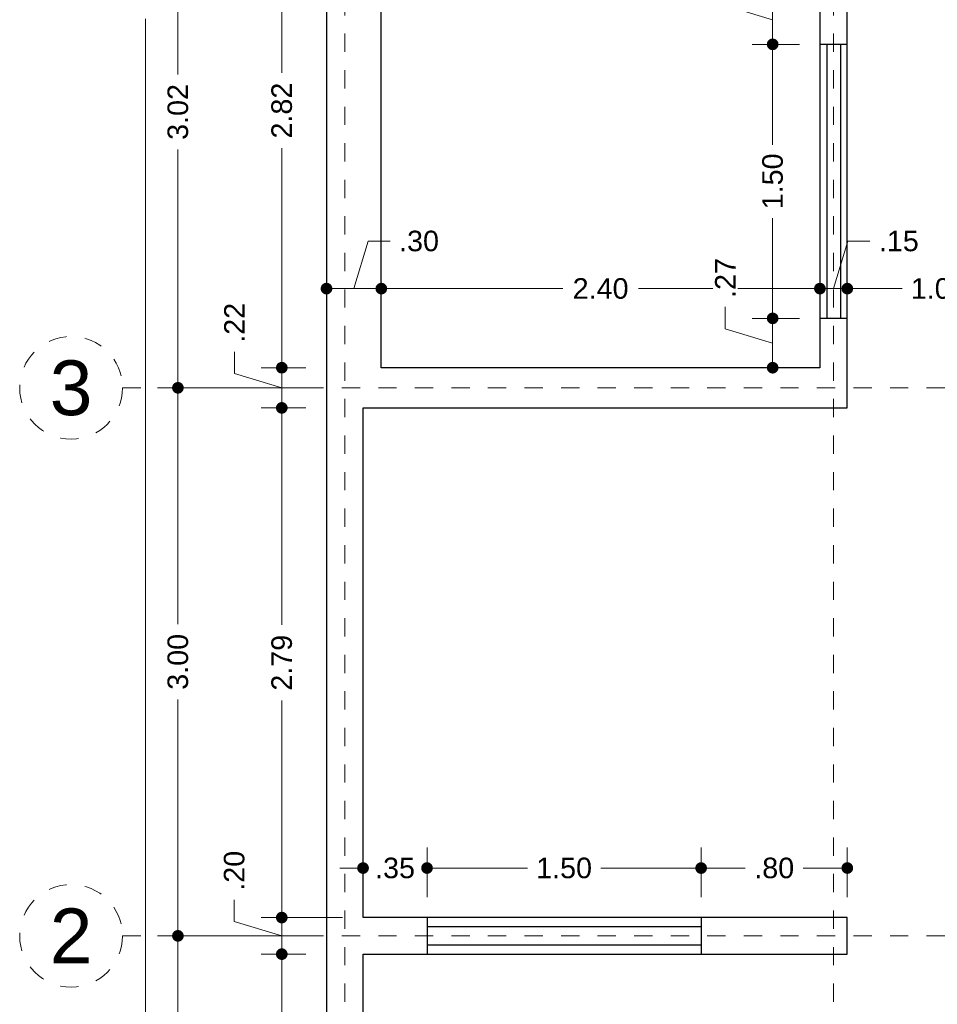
# Model space of a CAD drawing. Header units: millimetres. Extents: x 1.7 to 10.9, y -1.2 to 17.2.
# Tile 2 of 5: x 1.7 to 6.7, y 2.8 to 8.2. Entities that reach past the tile are written whole.
import ezdxf
from ezdxf.enums import TextEntityAlignment as Align

# ---------------------------------------------------------------- set-up
doc = ezdxf.new("R2010")
doc.units = ezdxf.units.MM
doc.header["$LTSCALE"] = 0.001
doc.linetypes.add('CENTER2', pattern=[28.575, 19.05, -3.175, 3.175, -3.175])
doc.layers.get('0').update_dxf_attribs({"lineweight": 35})
doc.layers.get('Defpoints').update_dxf_attribs({"lineweight": 30})
for name, color, linetype, lineweight in [('Cotas', 7, 'Continuous', 18), ('Ejes', 7, 'CENTER2', 5), ('Muros', 7, 'Continuous', 30), ('Ventanas', 250, 'Continuous', 25)]:
    doc.layers.add(name, color=color, linetype=linetype, lineweight=lineweight)
doc.styles.get("Standard").update_dxf_attribs({"font": 'arial.ttf'})
doc.dimstyles.new('1-75', dxfattribs={"dimscale": 75, "dimtxt": 0.0015, "dimasz": 0.00085, "dimexe": 0.0015, "dimexo": 0.0015, "dimgap": 0.0008, "dimtad": 0, "dimzin": 4, "dimdsep": 46, "dimtxsty": 'Standard', "dimblk": 'DOT', "dimcen": 0.09, "dimclrd": 256, "dimclre": 256, "dimclrt": 256, "dimadec": 0, "dimazin": 0, "dimtfac": 1, "dimtofl": 0, "dimtmove": 1, "dimatfit": 2, "dimfxl": 0.0015, "dimtfill": 1, "dimtolj": 1, "dimtzin": 4, "dimlwd": -1, "dimlwe": -1, "dimarcsym": 0})

# ---------------------------------------------------------------- blocks, each defined once
blk = doc.blocks.new('_DOT')
at = {"color": 0, "linetype": 'ByBlock'}
blk.add_line((-0.5, 0), (-1, 0), dxfattribs=at)
at = {"color": 0, "linetype": 'ByBlock', "const_width": 0.5}
blk.add_lwpolyline([(-0.25, 0, 1), (0.25, 0, 1)], format="xyb", close=True, dxfattribs=at)
blk = doc.blocks.new('*D17')
at = {"layer": 'Cotas', "transparency": 16777216}
for p, q in [((3.2881, 16.79), (2.2974, 16.79)), ((2.4099, 16.7262), (2.4099, 8.6495)), ((2.4099, 0.0837), (2.4099, 8.1605)), ((3.2881, 0.02), (2.2974, 0.02))]:
    blk.add_line(p, q, dxfattribs=at)
at = {"layer": 'Defpoints', "color": 0, "transparency": 16777216}
for p in [(2.4099, 16.79), (3.4006, 16.79), (3.4006, 0.02)]:
    blk.add_point(p, dxfattribs=at)
at = {"layer": 'Cotas', "transparency": 16777216, "xscale": 0.06375, "yscale": 0.06375, "zscale": 0.06375}
for p, rotation in [((2.4099, 16.79), 90), ((2.4099, 0.02), 270)]:
    blk.add_blockref('_DOT', p, dxfattribs=dict(at, rotation=rotation))
at = {"layer": 'Cotas', "transparency": 16777216, "insert": (2.4099, 8.405), "char_height": 0.1125, "attachment_point": 5, "rotation": 90, "bg_fill": 3, "box_fill_scale": 1.1, "bg_fill_color": 256, "bg_fill_true_color": 13158600, "bg_fill_transparency": 0}
blk.add_mtext('\\A1;16.77', dxfattribs=at)
blk = doc.blocks.new('*D21')
at = {"layer": 'Cotas', "transparency": 16777216}
for p, q in [((3.2881, 9.16), (2.4751, 9.16)), ((2.5876, 9.0962), (2.5876, 7.8555)), ((2.5876, 6.2037), (2.5876, 7.4445)), ((3.2881, 6.14), (2.4751, 6.14))]:
    blk.add_line(p, q, dxfattribs=at)
at = {"layer": 'Defpoints', "color": 0, "transparency": 16777216}
for p in [(3.4006, 9.16), (2.5876, 6.14), (3.4006, 6.14)]:
    blk.add_point(p, dxfattribs=at)
at = {"layer": 'Cotas', "transparency": 16777216, "xscale": 0.06375, "yscale": 0.06375, "zscale": 0.06375}
for p, rotation in [((2.5876, 9.16), 90), ((2.5876, 6.14), 270)]:
    blk.add_blockref('_DOT', p, dxfattribs=dict(at, rotation=rotation))
at = {"layer": 'Cotas', "transparency": 16777216, "insert": (2.5876, 7.65), "char_height": 0.1125, "attachment_point": 5, "rotation": 90, "bg_fill": 3, "box_fill_scale": 1.1, "bg_fill_color": 256, "bg_fill_true_color": 13158600, "bg_fill_transparency": 0}
blk.add_mtext('\\A1;3.02', dxfattribs=at)
blk = doc.blocks.new('*D22')
at = {"layer": 'Cotas', "transparency": 16777216}
for p, q in [((3.2881, 6.14), (2.4751, 6.14)), ((2.5876, 6.0762), (2.5876, 4.8459)), ((2.5876, 3.2037), (2.5876, 4.4341)), ((3.2881, 3.14), (2.4751, 3.14))]:
    blk.add_line(p, q, dxfattribs=at)
at = {"layer": 'Defpoints', "color": 0, "transparency": 16777216}
for p in [(3.4006, 6.14), (2.5876, 3.14), (3.4006, 3.14)]:
    blk.add_point(p, dxfattribs=at)
at = {"layer": 'Cotas', "transparency": 16777216, "xscale": 0.06375, "yscale": 0.06375, "zscale": 0.06375}
for p, rotation in [((2.5876, 6.14), 90), ((2.5876, 3.14), 270)]:
    blk.add_blockref('_DOT', p, dxfattribs=dict(at, rotation=rotation))
at = {"layer": 'Cotas', "transparency": 16777216, "insert": (2.5876, 4.64), "char_height": 0.1125, "attachment_point": 5, "rotation": 90, "bg_fill": 3, "box_fill_scale": 1.1, "bg_fill_color": 256, "bg_fill_true_color": 13158600, "bg_fill_transparency": 0}
blk.add_mtext('\\A1;3.00', dxfattribs=at)
blk = doc.blocks.new('*D23')
at = {"layer": 'Cotas', "transparency": 16777216}
for p, q in [((3.2881, 3.14), (2.4751, 3.14)), ((2.5876, 3.0762), (2.5876, 1.8355)), ((2.5876, 0.1837), (2.5876, 1.4245)), ((3.2881, 0.12), (2.4751, 0.12))]:
    blk.add_line(p, q, dxfattribs=at)
at = {"layer": 'Defpoints', "color": 0, "transparency": 16777216}
for p in [(3.4006, 3.14), (2.5876, 0.12), (3.4006, 0.12)]:
    blk.add_point(p, dxfattribs=at)
at = {"layer": 'Cotas', "transparency": 16777216, "xscale": 0.06375, "yscale": 0.06375, "zscale": 0.06375}
for p, rotation in [((2.5876, 3.14), 90), ((2.5876, 0.12), 270)]:
    blk.add_blockref('_DOT', p, dxfattribs=dict(at, rotation=rotation))
at = {"layer": 'Cotas', "transparency": 16777216, "insert": (2.5876, 1.63), "char_height": 0.1125, "attachment_point": 5, "rotation": 90, "bg_fill": 3, "box_fill_scale": 1.1, "bg_fill_color": 256, "bg_fill_true_color": 13158600, "bg_fill_transparency": 0}
blk.add_mtext('\\A1;3.02', dxfattribs=at)
blk = doc.blocks.new('*D24')
at = {"layer": 'Cotas', "transparency": 16777216}
for p, q in [((3.2881, 3.04), (3.0434, 3.04)), ((3.1559, 2.9762), (3.1559, 1.8365)), ((3.1559, 0.2837), (3.1559, 1.4235)), ((3.2881, 0.22), (3.0434, 0.22))]:
    blk.add_line(p, q, dxfattribs=at)
at = {"layer": 'Defpoints', "color": 0, "transparency": 16777216}
for p in [(3.1559, 3.04), (3.4006, 3.04), (3.4006, 0.22)]:
    blk.add_point(p, dxfattribs=at)
at = {"layer": 'Cotas', "transparency": 16777216, "xscale": 0.06375, "yscale": 0.06375, "zscale": 0.06375}
for p, rotation in [((3.1559, 3.04), 90), ((3.1559, 0.22), 270)]:
    blk.add_blockref('_DOT', p, dxfattribs=dict(at, rotation=rotation))
at = {"layer": 'Cotas', "transparency": 16777216, "insert": (3.1559, 1.63), "char_height": 0.1125, "attachment_point": 5, "rotation": 90, "bg_fill": 3, "box_fill_scale": 1.1, "bg_fill_color": 256, "bg_fill_true_color": 13158600, "bg_fill_transparency": 0}
blk.add_mtext('\\A1;2.82', dxfattribs=at)
blk = doc.blocks.new('*D25')
at = {"layer": 'Cotas', "transparency": 16777216}
for p, q in [((3.1559, 3.3037), (3.1559, 3.3675)), ((2.8959, 3.218), (2.8959, 3.338)), ((3.4881, 3.24), (3.0434, 3.24)), ((3.1559, 3.04), (3.1559, 3.24)), ((3.1559, 3.14), (2.8959, 3.218)), ((3.2881, 3.04), (3.0434, 3.04)), ((3.1559, 2.9762), (3.1559, 2.9125))]:
    blk.add_line(p, q, dxfattribs=at)
at = {"layer": 'Defpoints', "color": 0, "transparency": 16777216}
for p in [(3.1559, 3.24), (3.6006, 3.24), (3.4006, 3.04)]:
    blk.add_point(p, dxfattribs=at)
at = {"layer": 'Cotas', "transparency": 16777216, "xscale": 0.06375, "yscale": 0.06375, "zscale": 0.06375}
for p, rotation in [((3.1559, 3.24), 270), ((3.1559, 3.04), 90)]:
    blk.add_blockref('_DOT', p, dxfattribs=dict(at, rotation=rotation))
at = {"layer": 'Cotas', "transparency": 16777216, "insert": (2.8959, 3.4963), "char_height": 0.1125, "attachment_point": 5, "rotation": 90, "bg_fill": 3, "box_fill_scale": 1.1, "bg_fill_color": 256, "bg_fill_true_color": 13158600, "bg_fill_transparency": 0}
blk.add_mtext('\\A1;.20', dxfattribs=at)
blk = doc.blocks.new('*D26')
at = {"layer": 'Cotas', "transparency": 16777216}
for p, q in [((3.2881, 6.03), (3.0434, 6.03)), ((3.1559, 5.9662), (3.1559, 4.8422)), ((3.1559, 3.3037), (3.1559, 4.4278)), ((3.4881, 3.24), (3.0434, 3.24))]:
    blk.add_line(p, q, dxfattribs=at)
at = {"layer": 'Defpoints', "color": 0, "transparency": 16777216}
for p in [(3.1559, 6.03), (3.4006, 6.03), (3.6006, 3.24)]:
    blk.add_point(p, dxfattribs=at)
at = {"layer": 'Cotas', "transparency": 16777216, "xscale": 0.06375, "yscale": 0.06375, "zscale": 0.06375}
for p, rotation in [((3.1559, 6.03), 90), ((3.1559, 3.24), 270)]:
    blk.add_blockref('_DOT', p, dxfattribs=dict(at, rotation=rotation))
at = {"layer": 'Cotas', "transparency": 16777216, "insert": (3.1559, 4.635), "char_height": 0.1125, "attachment_point": 5, "rotation": 90, "bg_fill": 3, "box_fill_scale": 1.1, "bg_fill_color": 256, "bg_fill_true_color": 13158600, "bg_fill_transparency": 0}
blk.add_mtext('\\A1;2.79', dxfattribs=at)
blk = doc.blocks.new('*D31')
at = {"layer": 'Cotas', "transparency": 16777216}
for p, q in [((3.6006, 3.3525), (3.6006, 3.6236)), ((3.9506, 3.3525), (3.9506, 3.6236)), ((3.5368, 3.5111), (3.4731, 3.5111)), ((4.0144, 3.5111), (4.0781, 3.5111))]:
    blk.add_line(p, q, dxfattribs=at)
at = {"layer": 'Defpoints', "color": 0, "transparency": 16777216}
for p in [(3.9506, 3.5111), (3.6006, 3.24), (3.9506, 3.24)]:
    blk.add_point(p, dxfattribs=at)
at = {"layer": 'Cotas', "transparency": 16777216, "insert": (3.7756, 3.5111), "char_height": 0.1125, "attachment_point": 5, "bg_fill": 3, "box_fill_scale": 1.1, "bg_fill_color": 256, "bg_fill_true_color": 13158600, "bg_fill_transparency": 0}
blk.add_mtext('\\A1;.35', dxfattribs=at)
at = {"layer": 'Cotas', "transparency": 16777216, "xscale": 0.06375, "yscale": 0.06375, "zscale": 0.06375}
blk.add_blockref('_DOT', (3.6006, 3.5111), dxfattribs=at)
at = {"layer": 'Cotas', "transparency": 16777216, "xscale": 0.06375, "yscale": 0.06375, "zscale": 0.06375, "rotation": 180}
blk.add_blockref('_DOT', (3.9506, 3.5111), dxfattribs=at)
blk = doc.blocks.new('*D32')
at = {"layer": 'Cotas', "transparency": 16777216}
for p, q in [((3.9506, 3.3525), (3.9506, 3.6236)), ((5.4506, 3.3525), (5.4506, 3.6236)), ((4.0144, 3.5111), (4.5, 3.5111)), ((5.3869, 3.5111), (4.9012, 3.5111))]:
    blk.add_line(p, q, dxfattribs=at)
at = {"layer": 'Defpoints', "color": 0, "transparency": 16777216}
for p in [(5.4506, 3.5111), (3.9506, 3.24), (5.4506, 3.24)]:
    blk.add_point(p, dxfattribs=at)
at = {"layer": 'Cotas', "transparency": 16777216, "xscale": 0.06375, "yscale": 0.06375, "zscale": 0.06375, "rotation": 180}
blk.add_blockref('_DOT', (3.9506, 3.5111), dxfattribs=at)
at = {"layer": 'Cotas', "transparency": 16777216, "xscale": 0.06375, "yscale": 0.06375, "zscale": 0.06375}
blk.add_blockref('_DOT', (5.4506, 3.5111), dxfattribs=at)
at = {"layer": 'Cotas', "transparency": 16777216, "insert": (4.7006, 3.5111), "char_height": 0.1125, "attachment_point": 5, "bg_fill": 3, "box_fill_scale": 1.1, "bg_fill_color": 256, "bg_fill_true_color": 13158600, "bg_fill_transparency": 0}
blk.add_mtext('\\A1;1.50', dxfattribs=at)
blk = doc.blocks.new('*D33')
at = {"layer": 'Cotas', "transparency": 16777216}
for p, q in [((5.4506, 3.3525), (5.4506, 3.6236)), ((6.2506, 3.3525), (6.2506, 3.6236)), ((5.5144, 3.5111), (5.6923, 3.5111)), ((6.1869, 3.5111), (6.009, 3.5111))]:
    blk.add_line(p, q, dxfattribs=at)
at = {"layer": 'Defpoints', "color": 0, "transparency": 16777216}
for p in [(6.2506, 3.5111), (5.4506, 3.24), (6.2506, 3.24)]:
    blk.add_point(p, dxfattribs=at)
at = {"layer": 'Cotas', "transparency": 16777216, "xscale": 0.06375, "yscale": 0.06375, "zscale": 0.06375, "rotation": 180}
blk.add_blockref('_DOT', (5.4506, 3.5111), dxfattribs=at)
at = {"layer": 'Cotas', "transparency": 16777216, "xscale": 0.06375, "yscale": 0.06375, "zscale": 0.06375}
blk.add_blockref('_DOT', (6.2506, 3.5111), dxfattribs=at)
at = {"layer": 'Cotas', "transparency": 16777216, "insert": (5.8506, 3.5111), "char_height": 0.1125, "attachment_point": 5, "bg_fill": 3, "box_fill_scale": 1.1, "bg_fill_color": 256, "bg_fill_true_color": 13158600, "bg_fill_transparency": 0}
blk.add_mtext('\\A1;.80', dxfattribs=at)
blk = doc.blocks.new('*D34')
at = {"layer": 'Cotas', "transparency": 16777216}
for p, q in [((3.7006, 6.3625), (3.7006, 6.7955)), ((6.1006, 6.3625), (6.1006, 6.7955)), ((3.7644, 6.683), (4.6937, 6.683)), ((6.0369, 6.683), (5.1075, 6.683))]:
    blk.add_line(p, q, dxfattribs=at)
at = {"layer": 'Defpoints', "color": 0, "transparency": 16777216}
for p in [(6.1006, 6.683), (3.7006, 6.25), (6.1006, 6.25)]:
    blk.add_point(p, dxfattribs=at)
at = {"layer": 'Cotas', "transparency": 16777216, "xscale": 0.06375, "yscale": 0.06375, "zscale": 0.06375, "rotation": 180}
blk.add_blockref('_DOT', (3.7006, 6.683), dxfattribs=at)
at = {"layer": 'Cotas', "transparency": 16777216, "xscale": 0.06375, "yscale": 0.06375, "zscale": 0.06375}
blk.add_blockref('_DOT', (6.1006, 6.683), dxfattribs=at)
at = {"layer": 'Cotas', "transparency": 16777216, "insert": (4.9006, 6.683), "char_height": 0.1125, "attachment_point": 5, "bg_fill": 3, "box_fill_scale": 1.1, "bg_fill_color": 256, "bg_fill_true_color": 13158600, "bg_fill_transparency": 0}
blk.add_mtext('\\A1;2.40', dxfattribs=at)
blk = doc.blocks.new('*D35')
at = {"layer": 'Cotas', "transparency": 16777216}
for p, q in [((6.1756, 6.683), (6.2536, 6.943)), ((6.2536, 6.943), (6.3736, 6.943)), ((6.1006, 6.3625), (6.1006, 6.7955)), ((6.2506, 6.6325), (6.2506, 6.7955)), ((6.0369, 6.683), (5.9731, 6.683)), ((6.1006, 6.683), (6.2506, 6.683)), ((6.3144, 6.683), (6.3781, 6.683))]:
    blk.add_line(p, q, dxfattribs=at)
at = {"layer": 'Defpoints', "color": 0, "transparency": 16777216}
for p in [(6.2506, 6.683), (6.2506, 6.52), (6.1006, 6.25)]:
    blk.add_point(p, dxfattribs=at)
at = {"layer": 'Cotas', "transparency": 16777216, "xscale": 0.06375, "yscale": 0.06375, "zscale": 0.06375}
blk.add_blockref('_DOT', (6.1006, 6.683), dxfattribs=at)
at = {"layer": 'Cotas', "transparency": 16777216, "xscale": 0.06375, "yscale": 0.06375, "zscale": 0.06375, "rotation": 180}
blk.add_blockref('_DOT', (6.2506, 6.683), dxfattribs=at)
at = {"layer": 'Cotas', "transparency": 16777216, "insert": (6.5325, 6.943), "char_height": 0.1125, "attachment_point": 5, "bg_fill": 3, "box_fill_scale": 1.1, "bg_fill_color": 256, "bg_fill_true_color": 13158600, "bg_fill_transparency": 0}
blk.add_mtext('\\A1;.15', dxfattribs=at)
blk = doc.blocks.new('*D36')
at = {"layer": 'Cotas', "transparency": 16777216}
for p, q in [((6.2506, 6.6325), (6.2506, 6.7955)), ((7.2506, 6.3525), (7.2506, 6.7955)), ((6.3144, 6.683), (6.55, 6.683)), ((7.1869, 6.683), (6.9512, 6.683))]:
    blk.add_line(p, q, dxfattribs=at)
at = {"layer": 'Defpoints', "color": 0, "transparency": 16777216}
for p in [(7.2506, 6.683), (6.2506, 6.52), (7.2506, 6.24)]:
    blk.add_point(p, dxfattribs=at)
at = {"layer": 'Cotas', "transparency": 16777216, "xscale": 0.06375, "yscale": 0.06375, "zscale": 0.06375, "rotation": 180}
blk.add_blockref('_DOT', (6.2506, 6.683), dxfattribs=at)
at = {"layer": 'Cotas', "transparency": 16777216, "xscale": 0.06375, "yscale": 0.06375, "zscale": 0.06375}
blk.add_blockref('_DOT', (7.2506, 6.683), dxfattribs=at)
at = {"layer": 'Cotas', "transparency": 16777216, "insert": (6.7506, 6.683), "char_height": 0.1125, "attachment_point": 5, "bg_fill": 3, "box_fill_scale": 1.1, "bg_fill_color": 256, "bg_fill_true_color": 13158600, "bg_fill_transparency": 0}
blk.add_mtext('\\A1;1.00', dxfattribs=at)
blk = doc.blocks.new('*D40')
at = {"layer": 'Cotas', "transparency": 16777216}
for p, q in [((3.5506, 6.683), (3.6286, 6.943)), ((3.6286, 6.943), (3.7486, 6.943)), ((3.4006, 6.2525), (3.4006, 6.7955)), ((3.7006, 6.3625), (3.7006, 6.7955)), ((3.6369, 6.683), (3.4643, 6.683))]:
    blk.add_line(p, q, dxfattribs=at)
at = {"layer": 'Defpoints', "color": 0, "transparency": 16777216}
for p in [(3.4006, 6.683), (3.7006, 6.25), (3.4006, 6.14)]:
    blk.add_point(p, dxfattribs=at)
at = {"layer": 'Cotas', "transparency": 16777216, "xscale": 0.06375, "yscale": 0.06375, "zscale": 0.06375, "rotation": 180}
blk.add_blockref('_DOT', (3.4006, 6.683), dxfattribs=at)
at = {"layer": 'Cotas', "transparency": 16777216, "xscale": 0.06375, "yscale": 0.06375, "zscale": 0.06375}
blk.add_blockref('_DOT', (3.7006, 6.683), dxfattribs=at)
at = {"layer": 'Cotas', "transparency": 16777216, "insert": (3.9069, 6.943), "char_height": 0.1125, "attachment_point": 5, "bg_fill": 3, "box_fill_scale": 1.1, "bg_fill_color": 256, "bg_fill_true_color": 13158600, "bg_fill_transparency": 0}
blk.add_mtext('\\A1;.30', dxfattribs=at)
blk = doc.blocks.new('*D41')
at = {"layer": 'Cotas', "transparency": 16777216}
for p, q in [((5.583, 6.4627), (5.583, 6.5827)), ((5.9881, 6.52), (5.7295, 6.52)), ((5.842, 6.385), (5.583, 6.4627)), ((5.842, 6.3137), (5.842, 6.4562)), ((5.9881, 6.25), (5.7295, 6.25))]:
    blk.add_line(p, q, dxfattribs=at)
at = {"layer": 'Defpoints', "color": 0, "transparency": 16777216}
for p in [(5.842, 6.52), (6.1006, 6.52), (6.1006, 6.25)]:
    blk.add_point(p, dxfattribs=at)
at = {"layer": 'Cotas', "transparency": 16777216, "xscale": 0.06375, "yscale": 0.06375, "zscale": 0.06375}
for p, rotation in [((5.842, 6.52), 90), ((5.842, 6.25), 270)]:
    blk.add_blockref('_DOT', p, dxfattribs=dict(at, rotation=rotation))
at = {"layer": 'Cotas', "transparency": 16777216, "insert": (5.583, 6.7412), "char_height": 0.1125, "attachment_point": 5, "rotation": 90, "bg_fill": 3, "box_fill_scale": 1.1, "bg_fill_color": 256, "bg_fill_true_color": 13158600, "bg_fill_transparency": 0}
blk.add_mtext('\\A1;.27', dxfattribs=at)
blk = doc.blocks.new('*D42')
at = {"layer": 'Cotas', "transparency": 16777216}
for p, q in [((5.9881, 8.02), (5.7295, 8.02)), ((5.842, 7.9562), (5.842, 7.4706)), ((5.842, 6.5837), (5.842, 7.0694)), ((5.9881, 6.52), (5.7295, 6.52))]:
    blk.add_line(p, q, dxfattribs=at)
at = {"layer": 'Defpoints', "color": 0, "transparency": 16777216}
for p in [(5.842, 8.02), (6.1006, 8.02), (6.1006, 6.52)]:
    blk.add_point(p, dxfattribs=at)
at = {"layer": 'Cotas', "transparency": 16777216, "xscale": 0.06375, "yscale": 0.06375, "zscale": 0.06375}
for p, rotation in [((5.842, 8.02), 90), ((5.842, 6.52), 270)]:
    blk.add_blockref('_DOT', p, dxfattribs=dict(at, rotation=rotation))
at = {"layer": 'Cotas', "transparency": 16777216, "insert": (5.842, 7.27), "char_height": 0.1125, "attachment_point": 5, "rotation": 90, "bg_fill": 3, "box_fill_scale": 1.1, "bg_fill_color": 256, "bg_fill_true_color": 13158600, "bg_fill_transparency": 0}
blk.add_mtext('\\A1;1.50', dxfattribs=at)
blk = doc.blocks.new('*D43')
at = {"layer": 'Cotas', "transparency": 16777216}
for p, q in [((5.583, 8.2327), (5.583, 8.3527)), ((5.9881, 8.29), (5.7295, 8.29)), ((5.842, 8.155), (5.583, 8.2327)), ((5.842, 8.0837), (5.842, 8.2262)), ((5.9881, 8.02), (5.7295, 8.02))]:
    blk.add_line(p, q, dxfattribs=at)
at = {"layer": 'Defpoints', "color": 0, "transparency": 16777216}
for p in [(5.842, 8.29), (6.1006, 8.29), (6.1006, 8.02)]:
    blk.add_point(p, dxfattribs=at)
at = {"layer": 'Cotas', "transparency": 16777216, "xscale": 0.06375, "yscale": 0.06375, "zscale": 0.06375}
for p, rotation in [((5.842, 8.29), 90), ((5.842, 8.02), 270)]:
    blk.add_blockref('_DOT', p, dxfattribs=dict(at, rotation=rotation))
at = {"layer": 'Cotas', "transparency": 16777216, "insert": (5.583, 8.5112), "char_height": 0.1125, "attachment_point": 5, "rotation": 90, "bg_fill": 3, "box_fill_scale": 1.1, "bg_fill_color": 256, "bg_fill_true_color": 13158600, "bg_fill_transparency": 0}
blk.add_mtext('\\A1;.27', dxfattribs=at)
blk = doc.blocks.new('*D70')
at = {"layer": 'Cotas', "transparency": 16777216}
for p, q in [((3.1559, 6.3137), (3.1559, 6.3775)), ((2.8969, 6.2177), (2.8969, 6.3377)), ((3.1559, 6.14), (2.8969, 6.2177)), ((3.2881, 6.25), (3.0434, 6.25)), ((3.1559, 6.03), (3.1559, 6.25)), ((3.2881, 6.03), (3.0434, 6.03)), ((3.1559, 5.9662), (3.1559, 5.9025))]:
    blk.add_line(p, q, dxfattribs=at)
at = {"layer": 'Defpoints', "color": 0, "transparency": 16777216}
for p in [(3.1559, 6.25), (3.4006, 6.25), (3.4006, 6.03)]:
    blk.add_point(p, dxfattribs=at)
at = {"layer": 'Cotas', "transparency": 16777216, "xscale": 0.06375, "yscale": 0.06375, "zscale": 0.06375}
for p, rotation in [((3.1559, 6.25), 270), ((3.1559, 6.03), 90)]:
    blk.add_blockref('_DOT', p, dxfattribs=dict(at, rotation=rotation))
at = {"layer": 'Cotas', "transparency": 16777216, "insert": (2.8969, 6.4957), "char_height": 0.1125, "attachment_point": 5, "rotation": 90, "bg_fill": 3, "box_fill_scale": 1.1, "bg_fill_color": 256, "bg_fill_true_color": 13158600, "bg_fill_transparency": 0}
blk.add_mtext('\\A1;.22', dxfattribs=at)
blk = doc.blocks.new('*D71')
at = {"layer": 'Cotas', "transparency": 16777216}
for p, q in [((3.2881, 9.065), (3.0434, 9.065)), ((3.1559, 9.0012), (3.1559, 7.864)), ((3.1559, 6.3137), (3.1559, 7.451)), ((3.2881, 6.25), (3.0434, 6.25))]:
    blk.add_line(p, q, dxfattribs=at)
at = {"layer": 'Defpoints', "color": 0, "transparency": 16777216}
for p in [(3.1559, 9.065), (3.4006, 9.065), (3.4006, 6.25)]:
    blk.add_point(p, dxfattribs=at)
at = {"layer": 'Cotas', "transparency": 16777216, "xscale": 0.06375, "yscale": 0.06375, "zscale": 0.06375}
for p, rotation in [((3.1559, 9.065), 90), ((3.1559, 6.25), 270)]:
    blk.add_blockref('_DOT', p, dxfattribs=dict(at, rotation=rotation))
at = {"layer": 'Cotas', "transparency": 16777216, "insert": (3.1559, 7.6575), "char_height": 0.1125, "attachment_point": 5, "rotation": 90, "bg_fill": 3, "box_fill_scale": 1.1, "bg_fill_color": 256, "bg_fill_true_color": 13158600, "bg_fill_transparency": 0}
blk.add_mtext('\\A1;2.82', dxfattribs=at)

msp = doc.modelspace()

# ---------------------------------------------------------------- linework, layer by layer
at = {"layer": 'Ejes', "linetype": 'CENTER2'}
for p, q in [((3.5006, -0.6212), (3.5006, 17.09)), ((6.1756, -0.6212), (6.1756, 17.09)), ((2.2843, 6.14), (10.4006, 6.14)), ((2.2843, 3.14), (10.4006, 3.14))]:
    msp.add_line(p, q, dxfattribs=at)
at = {"layer": 'Ejes'}
for centre in [(2.003, 6.14), (2.003, 3.14)]:
    msp.add_circle(centre, 0.2812, dxfattribs=at)
at = {"layer": 'Muros'}
for points in [[(3.4006, 16.79), (3.4006, 0.02), (6.2506, 0.02), (6.2506, 0.22), (3.6006, 0.22), (3.6006, 3.04), (6.2506, 3.04), (6.2506, 3.24), (3.6006, 3.24), (3.6006, 6.03), (6.2506, 6.03), (6.2506, 8.29)], [(6.1006, 8.29), (6.1006, 6.25), (3.7006, 6.25), (3.7006, 9.065)]]:
    msp.add_lwpolyline(points, dxfattribs=at)
at = {"layer": 'Ventanas'}
for p, q in [((6.2506, 8.02), (6.1006, 8.02)), ((6.1381, 8.02), (6.1381, 6.52)), ((6.2131, 8.02), (6.2131, 6.52)), ((6.2506, 6.52), (6.1006, 6.52)), ((3.9506, 3.24), (3.9506, 3.04)), ((5.4506, 3.24), (5.4506, 3.04)), ((5.4506, 3.19), (3.9506, 3.19)), ((5.4506, 3.09), (3.9506, 3.09))]:
    msp.add_line(p, q, dxfattribs=at)

# ---------------------------------------------------------------- texts
at = {"layer": 'Ejes'}
for s, p in [('3', (2.003, 6.14)), ('2', (2.003, 3.14))]:
    msp.add_text(s, height=0.3, dxfattribs=at).set_placement(p, align=Align.MIDDLE_CENTER)

# ---------------------------------------------------------------- next in the draw order: dimensions: what is measured, and where the dimension line sits
at = {"layer": 'Cotas'}
dim = msp.add_linear_dim(base=(2.4099, 16.79), p1=(3.4006, 0.02), p2=(3.4006, 16.79), angle=90, dimstyle='1-75', dxfattribs=at)
dim.commit()
dim.dimension.update_dxf_attribs({"geometry": '*D17', "text_midpoint": (2.4099, 8.405)})
dim = msp.add_linear_dim(base=(6.1006, 6.683), p1=(3.7006, 6.25), p2=(6.1006, 6.25), dimstyle='1-75', dxfattribs=at)
dim.commit()
dim.dimension.update_dxf_attribs({"geometry": '*D34', "text_midpoint": (4.9006, 6.683)})

# ---------------------------------------------------------------- next in the draw order: dimensions: what is measured, and where the dimension line sits
dim = msp.add_linear_dim(base=(2.5876, 6.14), p1=(3.4006, 9.16), p2=(3.4006, 6.14), angle=90, dimstyle='1-75', dxfattribs=at)
dim.commit()
dim.dimension.update_dxf_attribs({"geometry": '*D21', "text_midpoint": (2.5876, 7.65)})
dim = msp.add_linear_dim(base=(6.2506, 6.683), p1=(6.1006, 6.25), p2=(6.2506, 6.52), dimstyle='1-75', dxfattribs=at)
dim.commit()
dim.dimension.update_dxf_attribs({"geometry": '*D35', "text_midpoint": (6.4336, 6.943)})

# ---------------------------------------------------------------- next in the draw order: dimensions: what is measured, and where the dimension line sits
for base, p1, p2, picture, middle in [((5.842, 6.52), (6.1006, 6.25), (6.1006, 6.52), '*D41', (5.583, 6.6427)), ((2.5876, 3.14), (3.4006, 6.14), (3.4006, 3.14), '*D22', (2.5876, 4.64))]:
    dim = msp.add_linear_dim(base=base, p1=p1, p2=p2, angle=90, dimstyle='1-75', dxfattribs=at)
    dim.commit()
    dim.dimension.update_dxf_attribs({"geometry": picture, "text_midpoint": middle})
dim = msp.add_linear_dim(base=(7.2506, 6.683), p1=(6.2506, 6.52), p2=(7.2506, 6.24), dimstyle='1-75', dxfattribs=at)
dim.commit()
dim.dimension.update_dxf_attribs({"geometry": '*D36', "text_midpoint": (6.7506, 6.683)})

# ---------------------------------------------------------------- next in the draw order: dimensions: what is measured, and where the dimension line sits
for base, p1, p2, picture, middle in [((5.842, 8.02), (6.1006, 6.52), (6.1006, 8.02), '*D42', (5.842, 7.27)), ((2.5876, 0.12), (3.4006, 3.14), (3.4006, 0.12), '*D23', (2.5876, 1.63))]:
    dim = msp.add_linear_dim(base=base, p1=p1, p2=p2, angle=90, dimstyle='1-75', dxfattribs=at)
    dim.commit()
    dim.dimension.update_dxf_attribs({"geometry": picture, "text_midpoint": middle})
dim = msp.add_linear_dim(base=(3.4006, 6.683), p1=(3.7006, 6.25), p2=(3.4006, 6.14), dimstyle='1-75', dxfattribs=at)
dim.commit()
dim.dimension.update_dxf_attribs({"geometry": '*D40', "text_midpoint": (3.8086, 6.943)})

# ---------------------------------------------------------------- next in the draw order: dimensions: what is measured, and where the dimension line sits
for base, p1, p2, picture, middle in [((5.842, 8.29), (6.1006, 8.02), (6.1006, 8.29), '*D43', (5.583, 8.4127)), ((3.1559, 3.04), (3.4006, 0.22), (3.4006, 3.04), '*D24', (3.1559, 1.63))]:
    dim = msp.add_linear_dim(base=base, p1=p1, p2=p2, angle=90, dimstyle='1-75', dxfattribs=at)
    dim.commit()
    dim.dimension.update_dxf_attribs({"geometry": picture, "text_midpoint": middle})

# ---------------------------------------------------------------- next in the draw order: dimensions: what is measured, and where the dimension line sits
dim = msp.add_linear_dim(base=(3.1559, 3.24), p1=(3.4006, 3.04), p2=(3.6006, 3.24), angle=90, dimstyle='1-75', dxfattribs=at)
dim.commit()
dim.dimension.update_dxf_attribs({"geometry": '*D25', "text_midpoint": (2.8959, 3.398)})

# ---------------------------------------------------------------- next in the draw order: dimensions: what is measured, and where the dimension line sits
dim = msp.add_linear_dim(base=(3.1559, 6.03), p1=(3.6006, 3.24), p2=(3.4006, 6.03), angle=90, dimstyle='1-75', dxfattribs=at)
dim.commit()
dim.dimension.update_dxf_attribs({"geometry": '*D26', "text_midpoint": (3.1559, 4.635)})

# ---------------------------------------------------------------- next in the draw order: dimensions: what is measured, and where the dimension line sits
dim = msp.add_linear_dim(base=(3.1559, 6.25), p1=(3.4006, 6.03), p2=(3.4006, 6.25), angle=90, dimstyle='1-75', dxfattribs=at)
dim.commit()
dim.dimension.update_dxf_attribs({"geometry": '*D70', "text_midpoint": (2.8969, 6.3977)})
dim = msp.add_linear_dim(base=(3.9506, 3.5111), p1=(3.6006, 3.24), p2=(3.9506, 3.24), dimstyle='1-75', dxfattribs=at)
dim.commit()
dim.dimension.update_dxf_attribs({"geometry": '*D31', "text_midpoint": (3.7756, 3.5111), "dimtype": 160})

# ---------------------------------------------------------------- next in the draw order: dimensions: what is measured, and where the dimension line sits
dim = msp.add_linear_dim(base=(3.1558847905, 9.0649999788), p1=(3.4005801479, 6.2499999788), p2=(3.4005881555, 9.0649999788), angle=90, dimstyle='1-75', dxfattribs=at)
dim.commit()
dim.dimension.update_dxf_attribs({"geometry": '*D71', "text_midpoint": (3.1558847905, 7.6574999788)})
dim = msp.add_linear_dim(base=(5.4506, 3.5111), p1=(3.9506, 3.24), p2=(5.4506, 3.24), dimstyle='1-75', dxfattribs=at)
dim.commit()
dim.dimension.update_dxf_attribs({"geometry": '*D32', "text_midpoint": (4.7006, 3.5111)})

# ---------------------------------------------------------------- next in the draw order: dimensions: what is measured, and where the dimension line sits
dim = msp.add_linear_dim(base=(6.2506, 3.5111), p1=(5.4506, 3.24), p2=(6.2506, 3.24), dimstyle='1-75', dxfattribs=at)
dim.commit()
dim.dimension.update_dxf_attribs({"geometry": '*D33', "text_midpoint": (5.8506, 3.5111)})

doc.saveas('drawing.dxf')
